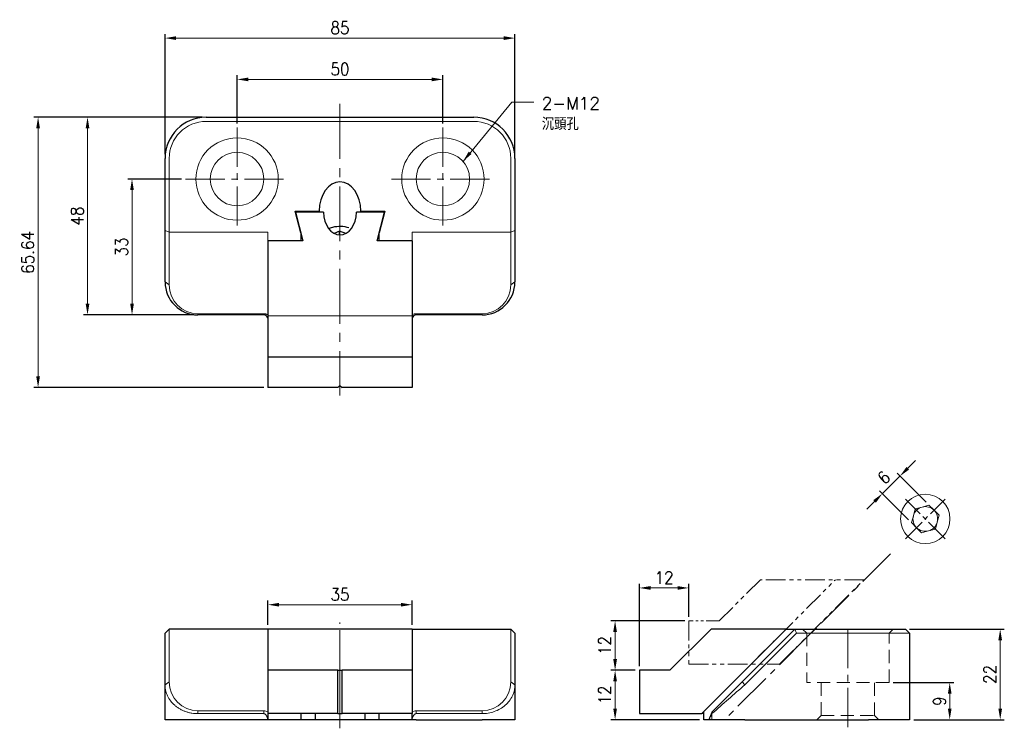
# Model space of a CAD drawing. Header units: millimetres. Extents: x -78 to 161, y -2 to 170.
import ezdxf

# ---------------------------------------------------------------- set-up
doc = ezdxf.new("R2010")
doc.units = ezdxf.units.MM
for name, pattern in [('CENTER2', [28.575, 19.05, -3.175, 3.175, -3.175]), ('DASHED2', [9.525, 6.35, -3.175]), ('PHANTOM2', [31.75, 15.875, -3.175, 3.175, -3.175, 3.175, -3.175])]:
    doc.linetypes.add(name, pattern=pattern)
for name, color, linetype, lineweight in [('01', 4, 'Continuous', 20), ('CL', 1, 'CENTER2', 15), ('DASH', 8, 'DASHED2', 13), ('DIM', 6, 'Continuous', 13), ('G', 3, 'Continuous', 18), ('L', 30, 'PHANTOM2', 5), ('TXT', 3, 'Continuous', 18), ('W', 7, 'Continuous', 30)]:
    doc.layers.add(name, color=color, linetype=linetype, lineweight=lineweight)
doc.styles.add('TEXT1', font='txt.shx', dxfattribs={"height": 3, "bigfont": 'chineset.shx'})
doc.styles.add('TXT-1', font='txt.shx', dxfattribs={"width": 0.9, "bigfont": 'chineset.shx'})
doc.dimstyles.new('ISO-25', dxfattribs={"dimscale": 1.5, "dimtxt": 2, "dimasz": 1.8, "dimexe": 0.66666, "dimexo": 0.66666, "dimgap": 0.66666, "dimtad": 1, "dimdec": 3, "dimdsep": 46, "dimtxsty": 'TXT-1', "dimcen": -2.5, "dimclrd": 256, "dimclre": 256, "dimclrt": 3, "dimadec": 0, "dimazin": 0, "dimtfac": 0.8, "dimtdec": 3, "dimtmove": 0, "dimatfit": 3, "dimfxl": 0, "dimlwd": -1, "dimarcsym": 0})

# ---------------------------------------------------------------- blocks, each defined once
blk = doc.blocks.new('*D18')
at = {"layer": 'Defpoints', "color": 0}
for p in [(25, 155.47), (-25, 143.79), (25, 143.79)]:
    blk.add_point(p, dxfattribs=at)
at = {"layer": 'DIM', "lineweight": -2}
for p, q in [((-25, 144.79), (-25, 156.47)), ((25, 144.79), (25, 156.47))]:
    blk.add_line(p, q, dxfattribs=at)
at = {"layer": 'DIM'}
blk.add_line((-22.3, 155.47), (22.3, 155.47), dxfattribs=at)
for points in [[(-22.3, 155.92), (-22.3, 155.02), (-25, 155.47)], [(22.3, 155.92), (22.3, 155.02), (25, 155.47)]]:
    blk.add_solid(points, dxfattribs=at)
at = {"layer": 'DIM', "color": 3, "insert": (0, 157.97), "char_height": 3, "attachment_point": 5, "style": 'TXT-1'}
blk.add_mtext('50', dxfattribs=at)
blk = doc.blocks.new('*D19')
at = {"layer": 'Defpoints', "color": 0}
for p in [(42.5, 165.5), (-42.5, 136.29), (42.5, 136.29)]:
    blk.add_point(p, dxfattribs=at)
at = {"layer": 'DIM', "lineweight": -2}
for p, q in [((-42.5, 137.29), (-42.5, 166.5)), ((42.5, 137.29), (42.5, 166.5))]:
    blk.add_line(p, q, dxfattribs=at)
at = {"layer": 'DIM'}
blk.add_line((-39.8, 165.5), (39.8, 165.5), dxfattribs=at)
for points in [[(-39.8, 165.95), (-39.8, 165.05), (-42.5, 165.5)], [(39.8, 165.95), (39.8, 165.05), (42.5, 165.5)]]:
    blk.add_solid(points, dxfattribs=at)
at = {"layer": 'DIM', "color": 3, "insert": (0, 168), "char_height": 3, "attachment_point": 5, "style": 'TXT-1'}
blk.add_mtext('85', dxfattribs=at)
blk = doc.blocks.new('*D20')
at = {"layer": 'Defpoints', "color": 0}
for p in [(-32.5, 146.29), (-73.34, 80.65), (-17.5, 80.65)]:
    blk.add_point(p, dxfattribs=at)
at = {"layer": 'DIM', "lineweight": -2}
for p, q in [((-33.5, 146.29), (-74.34, 146.29)), ((-18.5, 80.65), (-74.34, 80.65))]:
    blk.add_line(p, q, dxfattribs=at)
at = {"layer": 'DIM'}
blk.add_line((-73.34, 143.59), (-73.34, 83.35), dxfattribs=at)
for points in [[(-73.79, 143.59), (-72.89, 143.59), (-73.34, 146.29)], [(-73.79, 83.35), (-72.89, 83.35), (-73.34, 80.65)]]:
    blk.add_solid(points, dxfattribs=at)
at = {"layer": 'DIM', "color": 3, "insert": (-75.84, 113.47), "char_height": 3, "attachment_point": 5, "rotation": 90, "style": 'TXT-1'}
blk.add_mtext('65.64', dxfattribs=at)
blk = doc.blocks.new('*D21')
at = {"layer": 'Defpoints', "color": 0}
for p in [(-32.5, 146.29), (-61.33, 98.29), (-34.5, 98.29)]:
    blk.add_point(p, dxfattribs=at)
at = {"layer": 'DIM', "lineweight": -2}
for p, q in [((-33.5, 146.29), (-62.33, 146.29)), ((-35.5, 98.29), (-62.33, 98.29))]:
    blk.add_line(p, q, dxfattribs=at)
at = {"layer": 'DIM'}
blk.add_line((-61.33, 143.59), (-61.33, 100.99), dxfattribs=at)
for points in [[(-61.78, 143.59), (-60.88, 143.59), (-61.33, 146.29)], [(-61.78, 100.99), (-60.88, 100.99), (-61.33, 98.29)]]:
    blk.add_solid(points, dxfattribs=at)
at = {"layer": 'DIM', "color": 3, "insert": (-63.83, 122.29), "char_height": 3, "attachment_point": 5, "rotation": 90, "style": 'TXT-1'}
blk.add_mtext('48', dxfattribs=at)
blk = doc.blocks.new('*D22')
at = {"layer": 'Defpoints', "color": 0}
for p in [(-37.5, 131.29), (-50.52, 98.29), (-34.5, 98.29)]:
    blk.add_point(p, dxfattribs=at)
at = {"layer": 'DIM', "lineweight": -2}
for p, q in [((-38.5, 131.29), (-51.52, 131.29)), ((-35.5, 98.29), (-51.52, 98.29))]:
    blk.add_line(p, q, dxfattribs=at)
at = {"layer": 'DIM'}
blk.add_line((-50.52, 128.59), (-50.52, 100.99), dxfattribs=at)
for points in [[(-50.97, 128.59), (-50.07, 128.59), (-50.52, 131.29)], [(-50.97, 100.99), (-50.07, 100.99), (-50.52, 98.29)]]:
    blk.add_solid(points, dxfattribs=at)
at = {"layer": 'DIM', "color": 3, "insert": (-53.02, 114.79), "char_height": 3, "attachment_point": 5, "rotation": 90, "style": 'TXT-1'}
blk.add_mtext('33', dxfattribs=at)
blk = doc.blocks.new('*D23')
at = {"layer": 'Defpoints', "color": 0}
for p in [(17.5, 27.92), (-17.5, 22), (17.5, 22)]:
    blk.add_point(p, dxfattribs=at)
at = {"layer": 'DIM', "lineweight": -2}
for p, q in [((-17.5, 23), (-17.5, 28.92)), ((17.5, 23), (17.5, 28.92))]:
    blk.add_line(p, q, dxfattribs=at)
at = {"layer": 'DIM'}
blk.add_line((-14.8, 27.92), (14.8, 27.92), dxfattribs=at)
for points in [[(-14.8, 28.37), (-14.8, 27.47), (-17.5, 27.92)], [(14.8, 28.37), (14.8, 27.47), (17.5, 27.92)]]:
    blk.add_solid(points, dxfattribs=at)
at = {"layer": 'DIM', "color": 3, "insert": (0, 30.42), "char_height": 3, "attachment_point": 5, "style": 'TXT-1'}
blk.add_mtext('35', dxfattribs=at)
blk = doc.blocks.new('*D24')
at = {"layer": 'Defpoints', "color": 0}
for p in [(136.02, 59.15), (143.08, 52.09), (138.84, 47.85)]:
    blk.add_point(p, dxfattribs=at)
at = {"layer": 'DIM'}
for p, q in [((137.93, 61.06), (139.84, 62.97)), ((131.78, 54.9), (136.02, 59.15)), ((129.87, 53), (127.96, 51.09))]:
    blk.add_line(p, q, dxfattribs=at)
at = {"layer": 'DIM', "lineweight": -2}
for p, q in [((142.37, 52.8), (135.32, 59.85)), ((138.13, 48.55), (131.07, 55.61))]:
    blk.add_line(p, q, dxfattribs=at)
at = {"layer": 'DIM'}
for points in [[(137.61, 61.37), (138.25, 60.74), (136.02, 59.15)], [(129.55, 53.31), (130.19, 52.68), (131.78, 54.9)]]:
    blk.add_solid(points, dxfattribs=at)
at = {"layer": 'DIM', "color": 3, "insert": (132.13, 58.79), "char_height": 3, "attachment_point": 5, "rotation": 45, "style": 'TXT-1'}
blk.add_mtext('6', dxfattribs=at)
blk = doc.blocks.new('*D25')
at = {"layer": 'Defpoints', "color": 0}
for p in [(84.73, 31.99), (84.73, 24), (72.73, 12)]:
    blk.add_point(p, dxfattribs=at)
at = {"layer": 'DIM', "lineweight": -2}
for p, q in [((72.73, 13), (72.73, 32.99)), ((84.73, 25), (84.73, 32.99))]:
    blk.add_line(p, q, dxfattribs=at)
at = {"layer": 'DIM'}
blk.add_line((75.43, 31.99), (82.03, 31.99), dxfattribs=at)
for points in [[(75.43, 32.44), (75.43, 31.54), (72.73, 31.99)], [(82.03, 32.44), (82.03, 31.54), (84.73, 31.99)]]:
    blk.add_solid(points, dxfattribs=at)
at = {"layer": 'DIM', "color": 3, "insert": (78.73, 34.49), "char_height": 3, "attachment_point": 5, "style": 'TXT-1'}
blk.add_mtext('12', dxfattribs=at)
blk = doc.blocks.new('*D26')
at = {"layer": 'Defpoints', "color": 0}
for p in [(84.73, 24), (66.83, 12), (72.73, 12)]:
    blk.add_point(p, dxfattribs=at)
at = {"layer": 'DIM', "lineweight": -2}
for p, q in [((83.73, 24), (65.83, 24)), ((71.73, 12), (65.83, 12))]:
    blk.add_line(p, q, dxfattribs=at)
at = {"layer": 'DIM'}
blk.add_line((66.83, 21.3), (66.83, 14.7), dxfattribs=at)
for points in [[(66.38, 21.3), (67.28, 21.3), (66.83, 24)], [(66.38, 14.7), (67.28, 14.7), (66.83, 12)]]:
    blk.add_solid(points, dxfattribs=at)
at = {"layer": 'DIM', "color": 3, "insert": (64.33, 18), "char_height": 3, "attachment_point": 5, "rotation": 90, "style": 'TXT-1'}
blk.add_mtext('12', dxfattribs=at)
blk = doc.blocks.new('*D27')
at = {"layer": 'Defpoints', "color": 0}
for p in [(72.73, 12), (66.83, 0), (88.37, 0)]:
    blk.add_point(p, dxfattribs=at)
at = {"layer": 'DIM', "lineweight": -2}
for p, q in [((71.73, 12), (65.83, 12)), ((87.37, 0), (65.83, 0))]:
    blk.add_line(p, q, dxfattribs=at)
at = {"layer": 'DIM'}
blk.add_line((66.83, 9.3), (66.83, 2.7), dxfattribs=at)
for points in [[(66.38, 9.3), (67.28, 9.3), (66.83, 12)], [(66.38, 2.7), (67.28, 2.7), (66.83, 0)]]:
    blk.add_solid(points, dxfattribs=at)
at = {"layer": 'DIM', "color": 3, "insert": (64.33, 6), "char_height": 3, "attachment_point": 5, "rotation": 90, "style": 'TXT-1'}
blk.add_mtext('12', dxfattribs=at)
blk = doc.blocks.new('A$C00135132')
at = {"layer": 'L', "ltscale": 0.3}
for p, q in [((17.4, 20.5), (7.4, 10.5)), ((15.14, 0), (35.64, 20.5)), ((42.57, 20.5), (17.4, 20.5)), ((22.07, 0), (42.57, 20.5)), ((0, 10.5), (0, 0)), ((0, 0), (22.07, 0))]:
    blk.add_line(p, q, dxfattribs=at)
at = {"layer": 'L', "ltscale": 0.2}
blk.add_line((7.4, 10.5), (0, 10.5), dxfattribs=at)
blk = doc.blocks.new('*D28')
at = {"layer": 'Defpoints', "color": 0}
for p in [(137.37, 22), (138.37, 0), (160.38, 0)]:
    blk.add_point(p, dxfattribs=at)
at = {"layer": 'DIM', "lineweight": -2}
for p, q in [((138.37, 22), (161.38, 22)), ((139.37, 0), (161.38, 0))]:
    blk.add_line(p, q, dxfattribs=at)
at = {"layer": 'DIM'}
blk.add_line((160.38, 19.3), (160.38, 2.7), dxfattribs=at)
for points in [[(159.93, 19.3), (160.83, 19.3), (160.38, 22)], [(159.93, 2.7), (160.83, 2.7), (160.38, 0)]]:
    blk.add_solid(points, dxfattribs=at)
at = {"layer": 'DIM', "color": 3, "insert": (157.88, 11), "char_height": 3, "attachment_point": 5, "rotation": 90, "style": 'TXT-1'}
blk.add_mtext('22', dxfattribs=at)
blk = doc.blocks.new('*D29')
at = {"layer": 'Defpoints', "color": 0}
for p in [(133.37, 9), (138.37, 0), (148.12, 0)]:
    blk.add_point(p, dxfattribs=at)
at = {"layer": 'DIM', "lineweight": -2}
for p, q in [((134.37, 9), (149.12, 9)), ((139.37, 0), (149.12, 0))]:
    blk.add_line(p, q, dxfattribs=at)
at = {"layer": 'DIM'}
blk.add_line((148.12, 6.3), (148.12, 2.7), dxfattribs=at)
for points in [[(147.67, 6.3), (148.57, 6.3), (148.12, 9)], [(147.67, 2.7), (148.57, 2.7), (148.12, 0)]]:
    blk.add_solid(points, dxfattribs=at)
at = {"layer": 'DIM', "color": 3, "insert": (145.62, 4.5), "char_height": 3, "attachment_point": 5, "rotation": 90, "style": 'TXT-1'}
blk.add_mtext('9', dxfattribs=at)

msp = doc.modelspace()

# ---------------------------------------------------------------- linework, layer by layer
at = {"layer": '01'}
msp.add_line((0, 1.5), (0, 12), dxfattribs=at)
for centre in [(-25, 131.2863), (25, 131.2863)]:
    msp.add_circle(centre, 6.5, dxfattribs=at)
at = {"layer": 'CL', "ltscale": 0.7}
msp.add_line((0, 149.5036), (0, 78.7017), dxfattribs=at)
at = {"layer": 'CL', "ltscale": 0.5}
for p, q in [((-25, 143.7863), (-25, 118.7863)), ((25, 143.7863), (25, 118.7863)), ((-37.5, 131.2863), (-12.5, 131.2863)), ((12.5, 131.2863), (37.5, 131.2863)), ((133.7274, 40.2882), (93.4392, 0)), ((0, -2.0901), (0, 23.6209)), ((123.3682, -1.8153), (123.3682, 23.5805))]:
    msp.add_line(p, q, dxfattribs=at)
at = {"layer": 'CL', "ltscale": 0.3}
for p, q in [((147.0064, 43.9218), (137.361, 53.5672)), ((137.361, 43.9218), (147.0064, 53.5672))]:
    msp.add_line(p, q, dxfattribs=at)
at = {"layer": 'DASH', "ltscale": 0.5}
for p, q in [((112.3682, 22), (113.3682, 21)), ((133.3682, 21), (134.3682, 22)), ((113.3682, 21), (113.3682, 9)), ((133.3682, 9), (133.3682, 21)), ((133.3682, 9), (113.3682, 9)), ((116.8682, 9), (116.8682, 1)), ((129.8682, 1), (129.8682, 9)), ((116.8682, 1), (115.8682, 0)), ((116.8682, 1), (129.8682, 1)), ((130.8682, 0), (129.8682, 1))]:
    msp.add_line(p, q, dxfattribs=at)
at = {"layer": 'G'}
for p, q in [((32.5, 145.2863), (-32.5, 145.2863)), ((-41.5, 136.2863), (-41.5, 118.4076)), ((41.5, 118.4076), (41.5, 136.2863)), ((-41.5, 118.4076), (-42.5, 118.8218)), ((-17.5, 118.4076), (-41.5, 118.4076)), ((-41.5, 118.4076), (-41.5, 105.5792)), ((-17.5, 118.4076), (-17.5, 116.2863)), ((17.5, 118.4076), (41.5, 118.4076)), ((17.5, 116.2863), (17.5, 118.4076)), ((41.5, 118.4076), (42.5, 118.8218)), ((41.5, 105.5792), (41.5, 118.4076)), ((-41.5, 105.5792), (-42.5, 106.2863)), ((41.5, 105.5792), (42.5, 106.2863)), ((-34.5, 98.5792), (-18.5, 98.5792)), ((-34.5, 98.5792), (-34.5, 98.2863)), ((-18.5, 98.5801), (-18.5, 98.2871)), ((18.5, 98.5792), (34.5, 98.5792)), ((18.5, 98.5792), (18.5, 98.2863)), ((34.5, 98.5792), (34.5, 98.2863)), ((17.5, 98.0459), (-17.5, 98.0459)), ((-41.5, 22), (-41.5, 9.1716)), ((41.5, 9.1716), (41.5, 22)), ((97.6611, 9.1716), (110.4895, 22)), ((110.4895, 22), (110.9037, 21)), ((110.9037, 21), (98.3682, 8.4645)), ((128.3682, 21), (110.9037, 21)), ((138.3682, 21), (128.3682, 21)), ((-41.5, 9.1716), (-42.5, 8.4645)), ((41.5, 9.1716), (42.5, 8.4645)), ((90.661, 2.1715), (97.6611, 9.1716)), ((97.6611, 9.1716), (98.3682, 8.4645)), ((-34.5, 2.1716), (-18.5, 2.1716)), ((-34.5, 2.1716), (-34.5, 1.4645)), ((-18.5, 1.4645), (-34.5, 1.4645)), ((-18.5, 2.1738), (-18.5, 1.4664)), ((18.5, 2.1716), (34.5, 2.1716)), ((18.5, 2.1716), (18.5, 1.4645)), ((34.5, 1.4645), (18.5, 1.4645)), ((34.5, 2.1716), (34.5, 1.4645)), ((90.661, 2.1715), (90.3681, 1.4644)), ((90.3682, 0), (90.3682, 1.4645)), ((90.3916, 1.9021), (90.6621, 2.1726))]:
    msp.add_line(p, q, dxfattribs=at)
for centre in [(-25, 131.2863), (25, 131.2863)]:
    msp.add_circle(centre, 10, dxfattribs=at)
for centre, radius, start, end in [((-32.5, 136.2863), 9, 90, 180), ((32.5, 136.2863), 9, 0, 90), ((-34.4952, 105.584), 7.0048, 180.039484, 269.960516), ((34.4952, 105.584), 7.0048, 270.039484, 359.960516), ((-18.4875, 96.6483), 1.9328, 59.274222, 90.371073), ((18.4841, 96.6543), 1.9259, 89.526536, 120.729684), ((-34.4952, 9.1764), 7.0048, 180.039484, 269.960516), ((34.4952, 9.1764), 7.0048, 270.039484, 359.960516), ((557.4477, -524.2693), 703.2491, 130.7528863, 131.618964), ((-18.4875, 0.2407), 1.9328, 59.274222, 90.371073), ((18.4841, 0.2467), 1.9259, 89.526536, 120.729684)]:
    msp.add_arc(centre, radius, start, end, dxfattribs=at)
at = {"layer": 'G', "lineweight": 0}
for start, end in [(104.999994, 164.999996), (44.999992, 104.999994), (344.999996, 44.999992), (164.999996, 224.999992), (284.999994, 344.999996), (224.999992, 284.999994)]:
    msp.add_arc((142.1837, 48.7445), 3, start, end, dxfattribs=at)
at = {"layer": 'G'}
for points, degree, knots in [([(-34.5, 1.4645), (-34.7483, 1.47), (-35.2507, 1.4811), (-36.0024, 1.5806), (-36.7517, 1.7402), (-37.4909, 1.9661), (-38.2118, 2.2563), (-38.9059, 2.6114), (-39.5647, 3.0312), (-40.3476, 3.6487), (-41.1992, 4.5592), (-41.8956, 5.6997), (-42.3945, 7.0319), (-42.4611, 7.9359), (-42.5, 8.4645)], 3, [0, 0, 0, 0, 0.05067313, 0.1025087, 0.15585825, 0.21104439, 0.26835872, 0.32806168, 0.39038375, 0.45552763, 0.57746171, 0.71940291, 0.83590878, 1, 1, 1, 1]), ([(42.5, 8.4645), (42.4926, 8.2344), (42.4785, 7.7988), (42.3735, 7.1864), (42.2331, 6.6508), (42.0714, 6.192), (41.7603, 5.4734), (41.1981, 4.559), (40.1879, 3.4777), (38.9677, 2.6028), (37.542, 1.952), (36.0364, 1.5396), (35.0023, 1.489), (34.5, 1.4645)], 3, [0, 0, 0, 0, 0.07145341, 0.13527681, 0.19147118, 0.24003848, 0.28098235, 0.42296793, 0.54499538, 0.6723447, 0.7892344, 0.89763296, 1, 1, 1, 1]), ([(-17.5365, 0), (-17.5467, 0.066), (-17.5664, 0.1933), (-17.6082, 0.3753), (-17.6562, 0.5417), (-17.7099, 0.6926), (-17.7678, 0.828), (-17.8286, 0.9479), (-17.8998, 1.0661), (-17.9835, 1.1798), (-18.0826, 1.2848), (-18.1849, 1.3668), (-18.2893, 1.4248), (-18.3946, 1.4611), (-18.4657, 1.4646), (-18.5, 1.4654)], 3, [0, 0, 0, 0, 0.10973133, 0.21184671, 0.30638901, 0.39341228, 0.47298593, 0.54520086, 0.61017887, 0.69425047, 0.76924189, 0.83594968, 0.89550367, 0.94948481, 1, 1, 1, 1]), ([(18.5, 1.4645), (18.4796, 1.4659), (18.4382, 1.4651), (18.3759, 1.4528), (18.3135, 1.4327), (18.251, 1.4039), (18.1889, 1.3667), (18.1273, 1.321), (18.0666, 1.2669), (18.0071, 1.2043), (17.9491, 1.1333), (17.87, 1.0214), (17.7757, 0.8521), (17.6764, 0.6111), (17.59, 0.3229), (17.5551, 0.1123), (17.5365, 0)], 3, [0, 0, 0, 0, 0.03006978, 0.06103957, 0.09342967, 0.12769575, 0.16422333, 0.20333112, 0.24527904, 0.29027784, 0.33849828, 0.39007911, 0.50843725, 0.64925392, 0.81300748, 1, 1, 1, 1]), ([(89.6081, 0), (89.8051, 0.4753), (89.9874, 0.9563), (90.1045, 1.2653), (90.3916, 1.9021)], 2, [0, 0, 0, 0.5, 0.5, 1, 1, 1]), ([(90.3682, 1.4645), (90.3678, 1.4659), (90.3671, 1.4651), (90.361, 1.4528), (90.3513, 1.4327), (90.3374, 1.4039), (90.3193, 1.3667), (90.2969, 1.321), (90.2702, 1.2669), (90.2391, 1.2043), (90.2037, 1.1333), (90.1475, 1.0214), (90.0632, 0.8521), (89.9426, 0.6111), (89.7974, 0.3229), (89.6921, 0.1123), (89.6359, 0)], 3, [0, 0, 0, 0, 0.03006978, 0.06103957, 0.09342967, 0.12769575, 0.16422333, 0.20333112, 0.24527904, 0.29027784, 0.33849828, 0.39007911, 0.50843725, 0.64925392, 0.81300748, 1, 1, 1, 1])]:
    msp.add_open_spline(points, degree=degree, knots=knots, dxfattribs=at)
at = {"layer": 'W'}
for p, q in [((-32.5, 146.2863), (32.5, 146.2863)), ((-42.5, 118.8218), (-42.5, 136.2863)), ((42.5, 136.2863), (42.5, 118.8218)), ((-10.8562, 123.4988), (-5.099, 123.4988)), ((-9.5, 118.2291), (-10.8562, 123.4988)), ((-3.9987, 123.2159), (-10.7835, 123.2159)), ((-10.7835, 123.2159), (-9, 116.2863)), ((-5.099, 123.4988), (-5.099, 123.2159)), ((10.7835, 123.2159), (3.9987, 123.2159)), ((5.099, 123.4988), (10.8562, 123.4988)), ((5.099, 123.2159), (5.099, 123.4988)), ((9, 116.2863), (10.7835, 123.2159)), ((10.8562, 123.4988), (9.5, 118.2291)), ((-42.5, 106.2863), (-42.5, 118.8218)), ((-9.5, 118.2291), (-9.5, 116.2863)), ((-0.0933, 118.6645), (-1.4402, 118.0799)), ((-0.0933, 117.7021), (-0.0933, 118.6645)), ((1.4369, 118.0781), (-0.0933, 118.6645)), ((9.5, 116.2863), (9.5, 118.2291)), ((42.5, 118.8218), (42.5, 106.2863)), ((-17.5, 116.2863), (-17.5, 98.0459)), ((-9, 116.2863), (-17.5, 116.2863)), ((-9.5, 116.2863), (-17.5, 116.2863)), ((17.5, 116.2863), (9, 116.2863)), ((17.5, 116.2863), (9.5, 116.2863)), ((17.5, 116.2863), (17.5, 98.0459)), ((-18.5, 98.2863), (-34.5, 98.2863)), ((34.5, 98.2863), (18.5, 98.2863)), ((-17.5, 97.5263), (-17.5365, 97.5541)), ((-17.5, 98.0459), (-17.5, 88.0459)), ((17.5, 98.0459), (17.5, 88.0459)), ((17.5365, 97.5541), (17.5, 97.5263)), ((-17.5, 88.0459), (-17.5, 80.6459)), ((17.5, 88.0459), (-17.5, 88.0459)), ((17.5, 88.0459), (17.5, 80.6459)), ((-0.5, 80.6459), (-17.5, 80.6459)), ((-0.5, 80.6459), (0, 81.1459)), ((0, 81.1459), (0.5, 80.6459)), ((17.5, 80.6459), (0.5, 80.6459)), ((-41.5, 22), (-42.5, 21)), ((-17.5, 22), (-41.5, 22)), ((-17.5, 22), (-17.5, 12)), ((17.5, 22), (-17.5, 22)), ((17.5, 22), (17.5, 12)), ((17.5, 22), (41.5, 22)), ((41.5, 22), (42.5, 21)), ((90.1278, 22), (80.1278, 12)), ((87.8682, 1.5), (108.3682, 22)), ((88.3682, 2), (108.3682, 22)), ((108.3682, 22), (90.1278, 22)), ((108.3682, 22), (110.4895, 22)), ((110.4895, 22), (128.3682, 22)), ((128.3682, 22), (137.3682, 22)), ((137.3682, 22), (138.3682, 21)), ((-42.5, 8.4645), (-42.5, 21)), ((42.5, 21), (42.5, 8.4645)), ((138.3682, 21), (138.3682, 0)), ((-17.5, 12), (-17.5, 1.5)), ((-0.5, 12), (-17.5, 12)), ((-0.5, 1.5), (-0.5, 12)), ((-0.5, 12), (0, 12)), ((0, 12), (0.5, 12)), ((17.5, 12), (0.5, 12)), ((0.5, 1.5), (0.5, 12)), ((17.5, 12), (17.5, 1.5)), ((80.1278, 12), (72.7278, 12)), ((72.7278, 12), (72.7278, 1.5)), ((-42.5, 0), (-42.5, 8.4645)), ((42.5, 8.4645), (42.5, 0)), ((-34.5, 0), (-42.5, 0)), ((-18.5, 0), (-34.5, 0)), ((-17.5365, 0), (-18.5, 0)), ((-17.5, 0), (-17.5365, 0)), ((-0.5, 1.5), (-17.5, 1.5)), ((-17.5, 1.5), (-17.5, 0)), ((-9.5147, 0), (-17.5, 0)), ((-9.5147, 0), (-9.5, 0.0572)), ((-6, 0), (-9.5147, 0)), ((-9.5, 1.5), (-9.5, 0.0572)), ((-6, 1.5), (-6, 0)), ((6, 0), (-6, 0)), ((-0.5, 1.5), (0, 1.5)), ((0, 1.5), (0.5, 1.5)), ((17.5, 1.5), (0.5, 1.5)), ((6, 1.5), (6, 0)), ((9.5147, 0), (6, 0)), ((9.5, 0.0572), (9.5, 1.5)), ((9.5, 0.0572), (9.5147, 0)), ((17.5, 0), (9.5147, 0)), ((17.5, 0), (17.5, 1.5)), ((17.5365, 0), (17.5, 0)), ((18.5, 0), (17.5365, 0)), ((18.5, 0), (34.5, 0)), ((42.5, 0), (34.5, 0)), ((72.7278, 1.5), (87.8682, 1.5)), ((88.3682, 1.5), (87.8682, 1.5)), ((88.3682, 0), (88.3682, 2)), ((89.6081, 0), (88.3682, 0)), ((89.6359, 0), (89.6081, 0)), ((90.3682, 0), (89.6359, 0)), ((98.3682, 0), (90.3682, 0)), ((98.3682, 0), (128.3682, 0)), ((138.3682, 0), (128.3682, 0))]:
    msp.add_line(p, q, dxfattribs=at)
at = {"layer": 'W', "lineweight": 0}
for p, q in [((139.2859, 49.5209), (139.7342, 51.194)), ((139.7342, 51.194), (141.4072, 51.6422)), ((141.4072, 51.6422), (143.0803, 52.0905)), ((143.0803, 52.0905), (144.305, 50.8658)), ((144.305, 50.8658), (145.5298, 49.641)), ((138.8376, 47.8479), (139.2859, 49.5209)), ((140.0624, 46.6231), (138.8376, 47.8479)), ((145.0815, 47.968), (144.6332, 46.295)), ((145.5298, 49.641), (145.0815, 47.968)), ((141.2871, 45.3984), (140.0624, 46.6231)), ((142.9601, 45.8467), (141.2871, 45.3984)), ((144.6332, 46.295), (142.9601, 45.8467))]:
    msp.add_line(p, q, dxfattribs=at)
msp.add_circle((142.1837, 48.7445), 6, dxfattribs=at)
at = {"layer": 'W'}
for centre, radius, start, end in [((-32.5, 136.2863), 10, 90, 180), ((32.5, 136.2863), 10, 0, 90), ((-34.5, 106.2863), 8, 180, 270), ((34.5, 106.2863), 8, 270, 0), ((-18.5008, 97.2859), 1.0009, 15.542204, 89.955663), ((18.5, 97.2863), 1, 90, 164.468569)]:
    msp.add_arc(centre, radius, start, end, dxfattribs=at)
for major_axis, start_param, end_param in [((0, -7.2125), 1.59040543, 4.69277988), ((0, 5.6569), 1.59579893, 4.68738638)]:
    msp.add_ellipse((0, 123.3574), major_axis=major_axis, ratio=0.70710678, start_param=start_param, end_param=end_param, dxfattribs=at)
msp.add_open_spline([(-2.756, 119.2667), (-2.4459, 119.4076), (-2.1143, 119.525), (-0.5075, 119.9425), (0.9215, 119.9034), (2.1501, 119.5032)], degree=3, knots=[0.362134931, 0.362134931, 0.362134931, 0.362134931, 0.5, 0.5, 1, 1, 1, 1], dxfattribs=at)

# ---------------------------------------------------------------- block references
msp.add_blockref('A$C00135132', (84.7278, 13.5))

# ---------------------------------------------------------------- texts
at = {"layer": 'TXT', "insert": (49.0143, 151.166), "char_height": 3, "width": 10.323981, "attachment_point": 1, "style": 'TEXT1'}
msp.add_mtext('2-M12 沉頭孔', dxfattribs=at)

# ---------------------------------------------------------------- dimensions: what is measured, and where the dimension line sits
at = {"layer": 'DIM'}
for base, p1, p2, picture, middle in [((42.5, 165.5048), (-42.5, 136.2863), (42.5, 136.2863), '*D19', (0, 168.0047)), ((25, 155.4685), (-25, 143.7863), (25, 143.7863), '*D18', (0, 157.9685)), ((17.5, 27.918), (-17.5, 22), (17.5, 22), '*D23', (0, 30.418))]:
    dim = msp.add_linear_dim(base=base, p1=p1, p2=p2, dimstyle='ISO-25', dxfattribs=at)
    dim.commit()
    dim.dimension.update_dxf_attribs({"geometry": picture, "text_midpoint": middle})
for base, p1, p2, picture, middle in [((-73.3391, 80.6459), (-32.5, 146.2863), (-17.5, 80.6459), '*D20', (-75.8391, 113.4661)), ((-61.3303, 98.2863), (-32.5, 146.2863), (-34.5, 98.2863), '*D21', (-63.8303, 122.2863)), ((-50.5184, 98.2863), (-37.5, 131.2863), (-34.5, 98.2863), '*D22', (-53.0184, 114.7863)), ((66.829, 12), (84.7278, 24), (72.7278, 12), '*D26', (64.329, 18)), ((160.3764, 0), (137.3682, 22), (138.3682, 0), '*D28', (157.8764, 11)), ((66.829, 0), (72.7278, 12), (88.3682, 0), '*D27', (64.329, 6)), ((148.116, 0), (133.3682, 9), (138.3682, 0), '*D29', (145.616, 4.5))]:
    dim = msp.add_linear_dim(base=base, p1=p1, p2=p2, angle=90, dimstyle='ISO-25', dxfattribs=at)
    dim.commit()
    dim.dimension.update_dxf_attribs({"geometry": picture, "text_midpoint": middle})
dim = msp.add_linear_dim(base=(136.0238, 59.147), p1=(138.8376, 47.8479), p2=(143.0803, 52.0905), angle=45, dimstyle='ISO-25', dxfattribs=at)
dim.commit()
dim.dimension.update_dxf_attribs({"geometry": '*D24', "text_midpoint": (133.9025, 57.0256), "dimtype": 160})
dim = msp.add_linear_dim(base=(84.7278, 31.9911), p1=(72.7278, 12), p2=(84.7278, 24), dimstyle='ISO-25', dxfattribs=at)
dim.commit()
dim.dimension.update_dxf_attribs({"geometry": '*D25', "text_midpoint": (78.7278, 31.9911), "dimtype": 160})

# ---------------------------------------------------------------- leaders
msp.add_leader([(29.8858, 135.5734), (41.7775, 149.9262), (47.0548, 149.9262)], dimstyle='ISO-25', override={"dimgap": 0.66666, "dimtad": 0}, dxfattribs=at)

doc.saveas('drawing.dxf')
